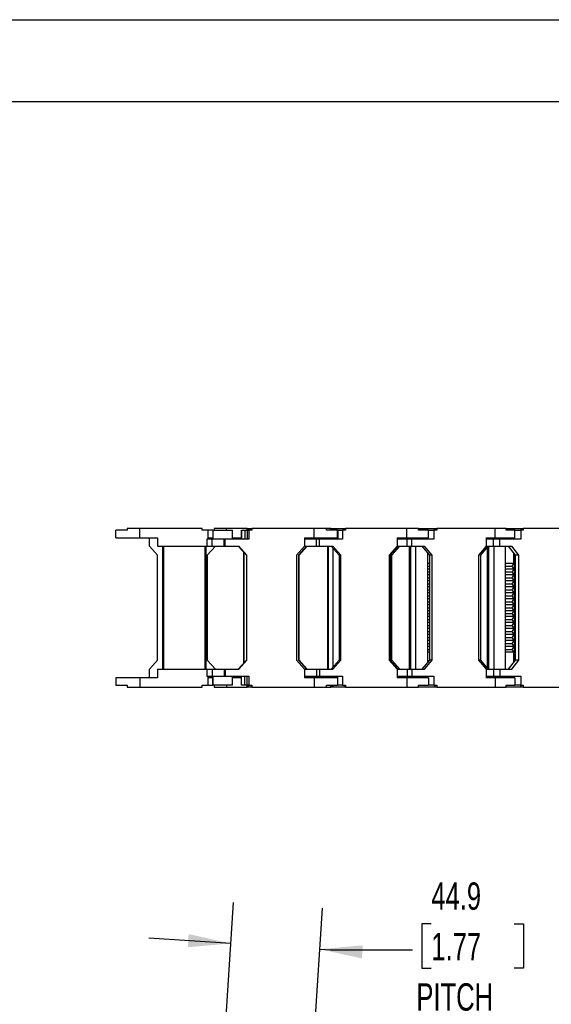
# Model space of a CAD drawing. Header units: millimetres. Extents: x 0 to 1816, y 0 to 1403.
# Tile 5 of 14: x 547 to 815, y 907 to 1403. Entities that reach past the tile are written whole.
import ezdxf

# ---------------------------------------------------------------- set-up
doc = ezdxf.new("R2010")
doc.units = ezdxf.units.MM
doc.header["$LTSCALE"] = 6.5
doc.layers.add('DIMENSIONS', color=140, linetype='Continuous', lineweight=25)
doc.layers.add('TEXT', color=140, linetype='Continuous', lineweight=25)
doc.styles.add('SLDTEXTSTYLE0', font='TXT', dxfattribs={"width": 0.7})
doc.dimstyles.new('SLDDIMSTYLE0', dxfattribs={"dimtxt": 14.027051, "dimasz": 21.463, "dimexe": 0, "dimexo": 0.0625, "dimgap": 3.506763, "dimtad": 0, "dimtih": 1, "dimtoh": 1, "dimdec": 1, "dimrnd": 1e-09, "dimzin": 12, "dimdsep": 46, "dimtxsty": 'SLDTEXTSTYLE0', "dimsah": 1, "dimcen": 0, "dimadec": 0, "dimazin": 3, "dimtfac": 1, "dimtdec": 1, "dimtofl": 0, "dimtmove": 0, "dimatfit": 3, "dimfxl": 0, "dimfrac": 2, "dimtolj": 1, "dimtzin": 12, "dimarcsym": 0})
doc.dimstyles.new('SLDDIMSTYLE1', dxfattribs={"dimtxt": 14.027051, "dimasz": 21.463, "dimexe": 0, "dimexo": 0.0625, "dimgap": 3.506763, "dimtad": 0, "dimtih": 1, "dimtoh": 1, "dimdec": 1, "dimrnd": 1e-09, "dimzin": 12, "dimdsep": 46, "dimtxsty": 'SLDTEXTSTYLE0', "dimsah": 1, "dimcen": 0.09, "dimadec": 0, "dimazin": 3, "dimtfac": 1, "dimtdec": 1, "dimtmove": 0, "dimatfit": 0, "dimfxl": 0, "dimfrac": 2, "dimtolj": 1, "dimtzin": 12, "dimarcsym": 0})

# ---------------------------------------------------------------- blocks, each defined once
blk = doc.blocks.new('_D')
at = {"layer": 'DIMENSIONS'}
for p, q in [((1010.16, 947.58), (1005.45, 947.58)), ((1005.45, 947.58), (1005.45, 925.28)), ((1063.52, 947.58), (1068.23, 947.58)), ((1068.23, 947.58), (1068.23, 925.28)), ((835.8, 812.41), (924.58, 927.21)), ((924.58, 927.21), (960.7, 927.21)), ((1005.45, 925.28), (1010.16, 925.28)), ((1068.23, 925.28), (1063.52, 925.28))]:
    blk.add_line(p, q, dxfattribs=at)
blk.add_solid([(835.8, 812.41), (851.54, 827.37), (846.32, 831.41)], dxfattribs=at)
at = {"layer": 'DIMENSIONS', "attachment_point": 1, "style": 'SLDTEXTSTYLE0'}
for s, insert, char_height in [('R299.7', (1003.78, 968.45), 13.758), ('11.80', (1010.16, 943.02), 13.758), ('BEND RADIUS', (971.02, 917.59), 13.7583)]:
    blk.add_mtext(s, dxfattribs=dict(at, insert=insert, char_height=char_height))
blk = doc.blocks.new('_D_1')
at = {"layer": 'DIMENSIONS'}
for p, q in [((649.77, 883.26), (654.61, 958.3)), ((694.63, 880.36), (699.47, 955.4)), ((754.31, 947.58), (749.6, 947.58)), ((749.6, 947.58), (749.6, 925.28)), ((795.99, 947.58), (800.7, 947.58)), ((800.7, 947.58), (800.7, 925.28)), ((653.28, 937.7), (612.1, 940.36)), ((698.14, 934.81), (703.61, 934.46)), ((703.61, 934.46), (744.89, 934.46)), ((749.6, 925.28), (754.31, 925.28)), ((800.7, 925.28), (795.99, 925.28))]:
    blk.add_line(p, q, dxfattribs=at)
for points in [[(653.28, 937.7), (632.08, 942.38), (631.65, 935.79)], [(698.14, 934.81), (719.34, 930.13), (719.77, 936.72)]]:
    blk.add_solid(points, dxfattribs=at)
at = {"layer": 'DIMENSIONS', "char_height": 13.758, "attachment_point": 1, "style": 'SLDTEXTSTYLE0'}
for s, insert in [('44.9', (754.31, 968.45)), ('1.77', (754.31, 943.02)), ('PITCH', (746.79, 917.59))]:
    blk.add_mtext(s, dxfattribs=dict(at, insert=insert))

msp = doc.modelspace()

# ---------------------------------------------------------------- linework, layer by layer
at = {"color": 7, "linetype": 'Continuous'}
msp.add_line((0.02, 1403.37), (1816.12, 1403.37), dxfattribs=at)
for p, q in [((601.14, 1146.95), (601.14, 1145.95)), ((607.44, 1146.95), (601.14, 1146.95)), ((607.44, 1142.25), (607.44, 1146.95)), ((638.94, 1146.95), (607.44, 1146.95)), ((638.94, 1145.95), (638.94, 1146.95)), ((644.95, 1146.95), (644.95, 1145.95)), ((651.16, 1146.95), (644.95, 1146.95)), ((661.62, 1146.95), (651.16, 1146.95)), ((651.16, 1145.95), (651.16, 1146.95)), ((661.62, 1145.95), (661.62, 1146.95)), ((661.62, 1146.95), (661.78, 1146.95)), ((661.78, 1146.95), (661.78, 1145.95)), ((661.78, 1146.95), (662.31, 1146.95)), ((662.31, 1146.95), (662.31, 1145.95)), ((662.31, 1146.95), (663.71, 1146.95)), ((663.71, 1146.95), (663.71, 1145.95)), ((663.71, 1146.95), (663.71, 1145.95)), ((663.71, 1146.95), (663.88, 1146.95)), ((663.71, 1146.95), (663.71, 1146.95)), ((663.88, 1146.95), (663.88, 1145.95)), ((695.31, 1146.95), (663.88, 1146.95)), ((695.31, 1142.25), (695.31, 1146.95)), ((701.54, 1146.95), (695.31, 1146.95)), ((701.54, 1145.95), (701.54, 1146.95)), ((703.66, 1146.95), (701.54, 1146.95)), ((703.66, 1145.95), (703.66, 1146.95)), ((703.66, 1146.95), (704.2, 1146.95)), ((704.2, 1146.95), (704.2, 1145.95)), ((704.2, 1146.95), (704.79, 1146.95)), ((704.79, 1146.95), (704.79, 1145.95)), ((704.79, 1146.95), (710.58, 1146.95)), ((710.58, 1146.95), (710.58, 1145.95)), ((710.58, 1146.95), (710.59, 1146.95)), ((710.59, 1146.95), (710.59, 1145.95)), ((710.59, 1146.95), (711.12, 1146.95)), ((711.12, 1146.95), (711.12, 1145.95)), ((741.9, 1146.95), (711.12, 1146.95)), ((741.9, 1142.25), (741.9, 1146.95)), ((747.85, 1146.95), (741.9, 1146.95)), ((747.85, 1145.95), (747.85, 1146.95)), ((747.85, 1146.95), (756.12, 1146.95)), ((756.12, 1146.95), (756.12, 1145.95)), ((756.12, 1146.95), (756.15, 1146.95)), ((756.15, 1146.95), (756.15, 1145.95)), ((756.15, 1146.95), (757.04, 1146.95)), ((757.04, 1146.95), (757.04, 1145.95)), ((786.47, 1146.95), (757.04, 1146.95)), ((786.47, 1142.25), (786.47, 1146.95)), ((792.01, 1146.95), (786.47, 1146.95)), ((792.01, 1145.95), (792.01, 1146.95)), ((792.01, 1146.95), (799.32, 1146.95)), ((799.32, 1146.95), (799.32, 1145.95)), ((799.32, 1146.95), (799.39, 1146.95)), ((799.39, 1146.95), (799.39, 1145.95)), ((799.39, 1146.95), (800.62, 1146.95)), ((800.62, 1146.95), (800.62, 1145.95)), ((828.03, 1146.95), (800.62, 1146.95)), ((595.44, 1142.25), (595.44, 1145.95)), ((601.14, 1145.95), (595.44, 1145.95)), ((595.44, 1142.25), (607.44, 1142.25)), ((607.44, 1142.25), (616.44, 1142.25)), ((612.34, 1137.95), (612.34, 1142.25)), ((616.44, 1142.25), (616.44, 1137.95)), ((641.94, 1145.95), (638.94, 1145.95)), ((641.94, 1141.45), (641.94, 1145.95)), ((644.25, 1145.95), (641.94, 1145.95)), ((641.94, 1141.45), (641.94, 1145.95)), ((641.94, 1145.95), (641.94, 1145.95)), ((641.94, 1142.25), (644.24, 1142.25)), ((644.24, 1145.95), (644.24, 1141.45)), ((644.24, 1145.95), (644.25, 1145.95)), ((644.25, 1145.95), (644.25, 1141.45)), ((644.25, 1145.95), (654.24, 1145.95)), ((654.24, 1141.45), (654.24, 1145.95)), ((654.24, 1142.25), (658.62, 1142.25)), ((657.44, 1142.25), (657.44, 1141.45)), ((658.39, 1141.45), (658.39, 1142.25)), ((658.62, 1141.45), (658.62, 1145.95)), ((658.62, 1145.95), (658.69, 1145.95)), ((658.69, 1145.95), (658.69, 1141.45)), ((658.69, 1145.95), (660.35, 1145.95)), ((660.35, 1145.95), (660.35, 1141.45)), ((660.35, 1145.95), (661.62, 1145.95)), ((661.64, 1145.95), (661.64, 1141.45)), ((661.64, 1145.95), (662.38, 1145.95)), ((662.38, 1145.95), (662.38, 1141.45)), ((663.88, 1145.95), (662.38, 1145.95)), ((690.42, 1142.25), (690.42, 1137.95)), ((690.42, 1142.25), (695.31, 1142.25)), ((695.31, 1142.25), (707.04, 1142.25)), ((699.1, 1141.45), (699.1, 1142.25)), ((700.73, 1141.45), (700.73, 1142.25)), ((700.95, 1142.25), (700.95, 1141.45)), ((707.04, 1145.95), (701.54, 1145.95)), ((702.96, 1142.25), (702.96, 1141.45)), ((707.04, 1142.25), (707.04, 1145.95)), ((707.04, 1145.95), (707.23, 1145.95)), ((707.23, 1145.95), (707.23, 1141.45)), ((707.23, 1145.95), (709.65, 1145.95)), ((709.65, 1145.95), (709.65, 1141.45)), ((711.12, 1145.95), (709.65, 1145.95)), ((737.11, 1142.25), (737.11, 1137.95)), ((737.11, 1142.25), (741.9, 1142.25)), ((741.9, 1142.25), (752.82, 1142.25)), ((743.01, 1141.45), (743.01, 1142.25)), ((744.44, 1142.25), (744.44, 1141.45)), ((752.82, 1145.95), (747.85, 1145.95)), ((751.58, 1142.25), (751.58, 1141.45)), ((752.82, 1142.25), (752.82, 1145.95)), ((752.82, 1145.95), (755.64, 1145.95)), ((755.64, 1145.95), (755.64, 1141.45)), ((757.04, 1145.95), (755.64, 1145.95)), ((781.89, 1142.25), (781.89, 1137.95)), ((781.89, 1142.25), (786.47, 1142.25)), ((785, 1141.45), (785, 1142.25)), ((786.47, 1142.25), (796.34, 1142.25)), ((796.34, 1145.95), (792.01, 1145.95)), ((793.7, 1142.25), (793.7, 1141.45)), ((796.34, 1142.25), (796.34, 1145.95)), ((796.34, 1145.95), (799.31, 1145.95)), ((799.31, 1145.95), (799.31, 1141.45)), ((800.62, 1145.95), (799.31, 1145.95)), ((616.44, 1133.45), (612.34, 1137.95)), ((616.44, 1137.95), (641.24, 1137.95)), ((619.04, 1075.95), (619.04, 1137.95)), ((619.54, 1075.95), (619.54, 1137.95)), ((640.34, 1075.95), (640.34, 1137.95)), ((640.84, 1075.95), (640.84, 1137.95)), ((641.24, 1141.45), (641.24, 1137.95)), ((643.87, 1141.45), (641.24, 1141.45)), ((641.24, 1137.95), (643.87, 1137.95)), ((645.54, 1137.95), (641.44, 1133.45)), ((643.87, 1137.95), (643.87, 1141.45)), ((649.98, 1141.45), (643.87, 1141.45)), ((643.87, 1137.95), (649.98, 1137.95)), ((649.98, 1137.95), (649.98, 1141.45)), ((650.4, 1141.45), (649.98, 1141.45)), ((649.98, 1137.95), (650.4, 1137.95)), ((650.4, 1137.95), (650.4, 1141.45)), ((662.38, 1141.45), (650.4, 1141.45)), ((650.4, 1137.95), (657.29, 1137.95)), ((657.04, 1137.95), (661.14, 1133.45)), ((661.38, 1133.45), (657.29, 1137.95)), ((690.42, 1137.95), (686.33, 1133.45)), ((691.49, 1137.95), (687.41, 1133.45)), ((687.69, 1133.45), (691.78, 1137.95)), ((696.55, 1141.45), (690.42, 1141.45)), ((690.42, 1137.95), (696.55, 1137.95)), ((696.55, 1137.95), (696.55, 1141.45)), ((697.93, 1141.45), (696.55, 1141.45)), ((696.55, 1137.95), (697.93, 1137.95)), ((697.93, 1137.95), (697.93, 1141.45)), ((709.65, 1141.45), (697.93, 1141.45)), ((697.93, 1137.95), (704.67, 1137.95)), ((702.16, 1137.95), (702.16, 1075.95)), ((702.17, 1075.95), (702.17, 1137.95)), ((702.49, 1075.95), (702.49, 1137.95)), ((703.86, 1137.95), (707.87, 1133.45)), ((708.68, 1133.45), (704.67, 1137.95)), ((704.87, 1077.08), (704.87, 1136.82)), ((737.11, 1137.95), (733.1, 1133.45)), ((737.56, 1137.95), (733.57, 1133.45)), ((734.42, 1133.45), (738.41, 1137.95)), ((742.11, 1141.45), (737.11, 1141.45)), ((737.11, 1137.95), (742.11, 1137.95)), ((742.11, 1137.95), (742.11, 1141.45)), ((744.43, 1141.45), (742.11, 1141.45)), ((742.11, 1137.95), (744.43, 1137.95)), ((743.36, 1137.95), (743.36, 1075.95)), ((743.39, 1075.95), (743.39, 1137.95)), ((743.93, 1075.95), (743.93, 1137.95)), ((744.43, 1137.95), (744.43, 1141.45)), ((755.64, 1141.45), (744.43, 1141.45)), ((744.43, 1137.95), (750.88, 1137.95)), ((746.51, 1075.95), (746.51, 1137.95)), ((749.52, 1137.95), (753.35, 1133.45)), ((754.71, 1133.45), (750.88, 1137.95)), ((781.89, 1137.95), (778.06, 1133.45)), ((779.3, 1133.45), (782.5, 1137.23)), ((785.67, 1141.45), (781.89, 1141.45)), ((781.89, 1137.95), (785.67, 1137.95)), ((782.5, 1137.95), (782.5, 1075.95)), ((782.57, 1075.95), (782.57, 1137.95)), ((783.3, 1075.95), (783.3, 1137.95)), ((785.67, 1137.95), (785.67, 1141.45)), ((788.87, 1141.45), (785.67, 1141.45)), ((785.67, 1137.95), (788.87, 1137.95)), ((786.03, 1075.95), (786.03, 1137.95)), ((788.87, 1137.95), (788.87, 1141.45)), ((799.31, 1141.45), (788.87, 1141.45)), ((788.87, 1137.95), (794.87, 1137.95)), ((791.6, 1075.95), (791.6, 1137.95)), ((793, 1137.95), (796.57, 1133.45)), ((798.44, 1133.45), (794.87, 1137.95)), ((616.44, 1080.45), (616.44, 1133.45)), ((641.44, 1133.45), (641.44, 1080.45)), ((659.83, 1134.89), (659.83, 1079.02)), ((659.83, 1079.02), (659.83, 1134.89)), ((659.93, 1079.12), (659.93, 1134.78)), ((661.38, 1133.45), (661.14, 1133.45)), ((661.14, 1133.45), (661.14, 1080.45)), ((661.38, 1080.45), (661.38, 1133.45)), ((686.33, 1133.45), (686.33, 1080.45)), ((687.69, 1133.45), (687.41, 1133.45)), ((687.41, 1133.45), (687.41, 1080.45)), ((687.69, 1080.45), (687.69, 1133.45)), ((708.68, 1133.45), (707.87, 1133.45)), ((707.87, 1133.45), (707.87, 1080.45)), ((708.68, 1080.45), (708.68, 1133.45)), ((733.1, 1133.45), (733.1, 1080.45)), ((733.57, 1133.45), (733.57, 1080.45)), ((734.42, 1133.45), (733.57, 1133.45)), ((734.42, 1080.45), (734.42, 1133.45)), ((752.49, 1079.43), (752.49, 1134.47)), ((754.71, 1133.45), (753.35, 1133.45)), ((753.35, 1133.45), (753.35, 1080.45)), ((754.71, 1080.45), (754.71, 1133.45)), ((778.06, 1133.45), (778.06, 1080.45)), ((779.3, 1133.45), (778.06, 1133.45)), ((779.3, 1080.45), (779.3, 1133.45)), ((795.71, 1134.54), (795.71, 1129.45)), ((795.95, 1134.23), (795.95, 1079.67)), ((798.44, 1133.45), (796.57, 1133.45)), ((796.57, 1133.45), (796.57, 1080.45)), ((798.44, 1080.45), (798.44, 1133.45)), ((752.49, 1129.45), (753.35, 1129.45)), ((752.49, 1127.95), (753.35, 1127.95)), ((791.6, 1129.45), (795.71, 1129.45)), ((791.6, 1127.95), (794.97, 1127.95)), ((795.71, 1129.45), (794.97, 1127.95)), ((794.97, 1127.95), (795.71, 1126.45)), ((753.35, 1126.45), (752.49, 1126.45)), ((752.49, 1124.95), (753.35, 1124.95)), ((753.35, 1123.45), (752.49, 1123.45)), ((752.49, 1121.95), (753.35, 1121.95)), ((795.71, 1126.45), (791.6, 1126.45)), ((791.6, 1124.95), (794.97, 1124.95)), ((795.71, 1123.45), (791.6, 1123.45)), ((791.6, 1121.95), (794.97, 1121.95)), ((795.71, 1126.45), (794.97, 1124.95)), ((794.97, 1124.95), (795.71, 1123.45)), ((795.71, 1123.45), (794.97, 1121.95)), ((794.97, 1121.95), (795.71, 1120.45)), ((753.35, 1120.45), (752.49, 1120.45)), ((752.49, 1118.95), (753.35, 1118.95)), ((753.35, 1117.45), (752.49, 1117.45)), ((795.71, 1120.45), (791.6, 1120.45)), ((791.6, 1118.95), (794.97, 1118.95)), ((795.71, 1117.45), (791.6, 1117.45)), ((795.71, 1120.45), (794.97, 1118.95)), ((794.97, 1118.95), (795.71, 1117.45)), ((795.71, 1117.45), (794.97, 1115.95)), ((752.49, 1115.95), (753.35, 1115.95)), ((753.35, 1114.45), (752.49, 1114.45)), ((752.49, 1112.95), (753.35, 1112.95)), ((791.6, 1115.95), (794.97, 1115.95)), ((795.71, 1114.45), (791.6, 1114.45)), ((791.6, 1112.95), (794.97, 1112.95)), ((794.97, 1115.95), (795.71, 1114.45)), ((795.71, 1114.45), (794.97, 1112.95)), ((794.97, 1112.95), (795.71, 1111.45)), ((753.35, 1111.45), (752.49, 1111.45)), ((752.49, 1109.95), (753.35, 1109.95)), ((753.35, 1108.45), (752.49, 1108.45)), ((752.49, 1106.95), (753.35, 1106.95)), ((795.71, 1111.45), (791.6, 1111.45)), ((791.6, 1109.95), (794.97, 1109.95)), ((795.71, 1108.45), (791.6, 1108.45)), ((791.6, 1106.95), (794.97, 1106.95)), ((795.71, 1111.45), (794.97, 1109.95)), ((794.97, 1109.95), (795.71, 1108.45)), ((795.71, 1108.45), (794.97, 1106.95)), ((794.97, 1106.95), (795.71, 1105.45)), ((753.35, 1105.45), (752.49, 1105.45)), ((752.49, 1103.95), (753.35, 1103.95)), ((753.35, 1102.45), (752.49, 1102.45)), ((795.71, 1105.45), (791.6, 1105.45)), ((791.6, 1103.95), (794.97, 1103.95)), ((795.71, 1102.45), (791.6, 1102.45)), ((795.71, 1105.45), (794.97, 1103.95)), ((794.97, 1103.95), (795.71, 1102.45)), ((795.71, 1102.45), (794.97, 1100.95)), ((752.49, 1100.95), (753.35, 1100.95)), ((753.35, 1099.45), (752.49, 1099.45)), ((752.49, 1097.95), (753.35, 1097.95)), ((791.6, 1100.95), (794.97, 1100.95)), ((795.71, 1099.45), (791.6, 1099.45)), ((791.6, 1097.95), (794.97, 1097.95)), ((794.97, 1100.95), (795.71, 1099.45)), ((795.71, 1099.45), (794.97, 1097.95)), ((794.97, 1097.95), (795.71, 1096.45)), ((753.35, 1096.45), (752.49, 1096.45)), ((752.49, 1094.95), (753.35, 1094.95)), ((753.35, 1093.45), (752.49, 1093.45)), ((795.71, 1096.45), (791.6, 1096.45)), ((791.6, 1094.95), (794.97, 1094.95)), ((795.71, 1093.45), (791.6, 1093.45)), ((795.71, 1096.45), (794.97, 1094.95)), ((794.97, 1094.95), (795.71, 1093.45)), ((795.71, 1093.45), (794.97, 1091.95)), ((752.49, 1091.95), (753.35, 1091.95)), ((753.35, 1090.45), (752.49, 1090.45)), ((752.49, 1088.95), (753.35, 1088.95)), ((753.35, 1087.45), (752.49, 1087.45)), ((791.6, 1091.95), (794.97, 1091.95)), ((795.71, 1090.45), (791.6, 1090.45)), ((791.6, 1088.95), (794.97, 1088.95)), ((795.71, 1087.45), (791.6, 1087.45)), ((794.97, 1091.95), (795.71, 1090.45)), ((795.71, 1090.45), (794.97, 1088.95)), ((794.97, 1088.95), (795.71, 1087.45)), ((795.71, 1087.45), (794.97, 1085.95)), ((752.49, 1085.95), (753.35, 1085.95)), ((753.35, 1084.45), (752.49, 1084.45)), ((791.6, 1085.95), (794.97, 1085.95)), ((795.71, 1084.45), (791.6, 1084.45)), ((794.97, 1085.95), (795.71, 1084.45)), ((795.71, 1084.45), (795.71, 1079.36)), ((612.34, 1075.95), (616.44, 1080.45)), ((641.44, 1080.45), (645.54, 1075.95)), ((661.14, 1080.45), (657.04, 1075.95)), ((657.29, 1075.95), (661.38, 1080.45)), ((661.38, 1080.45), (661.14, 1080.45)), ((686.33, 1080.45), (690.42, 1075.95)), ((687.41, 1080.45), (691.49, 1075.95)), ((687.69, 1080.45), (687.41, 1080.45)), ((691.78, 1075.95), (687.69, 1080.45)), ((707.87, 1080.45), (703.86, 1075.95)), ((704.67, 1075.95), (708.68, 1080.45)), ((708.68, 1080.45), (707.87, 1080.45)), ((733.1, 1080.45), (737.11, 1075.95)), ((733.57, 1080.45), (737.56, 1075.95)), ((734.42, 1080.45), (733.57, 1080.45)), ((738.41, 1075.95), (734.42, 1080.45)), ((753.35, 1080.45), (749.52, 1075.95)), ((750.88, 1075.95), (754.71, 1080.45)), ((754.71, 1080.45), (753.35, 1080.45)), ((778.06, 1080.45), (781.89, 1075.95)), ((779.3, 1080.45), (778.06, 1080.45)), ((782.5, 1076.67), (779.3, 1080.45)), ((796.57, 1080.45), (793, 1075.95)), ((794.87, 1075.95), (798.44, 1080.45)), ((798.44, 1080.45), (796.57, 1080.45)), ((612.34, 1071.65), (612.34, 1075.95)), ((616.44, 1075.95), (641.24, 1075.95)), ((616.44, 1075.95), (616.44, 1071.65)), ((641.24, 1075.95), (641.24, 1072.45)), ((641.24, 1075.95), (643.87, 1075.95)), ((641.24, 1072.45), (643.87, 1072.45)), ((641.94, 1067.95), (641.94, 1072.45)), ((641.94, 1067.95), (641.94, 1072.45)), ((643.87, 1075.95), (643.87, 1072.45)), ((643.87, 1075.95), (649.98, 1075.95)), ((643.87, 1072.45), (649.98, 1072.45)), ((644.24, 1072.45), (644.24, 1067.95)), ((644.25, 1067.95), (644.25, 1072.45)), ((649.98, 1075.95), (649.98, 1072.45)), ((649.98, 1075.95), (650.4, 1075.95)), ((649.98, 1072.45), (650.4, 1072.45)), ((650.4, 1075.95), (650.4, 1072.45)), ((650.4, 1075.95), (657.29, 1075.95)), ((650.4, 1072.45), (662.38, 1072.45)), ((654.24, 1067.95), (654.24, 1072.45)), ((657.44, 1071.65), (657.44, 1072.45)), ((658.39, 1071.65), (658.39, 1072.45)), ((658.62, 1067.95), (658.62, 1072.45)), ((658.69, 1067.95), (658.69, 1072.45)), ((660.35, 1067.95), (660.35, 1072.45)), ((661.64, 1067.95), (661.64, 1072.45)), ((662.38, 1072.45), (662.38, 1067.95)), ((690.42, 1075.95), (690.42, 1071.65)), ((690.42, 1075.95), (696.55, 1075.95)), ((690.42, 1072.45), (696.55, 1072.45)), ((696.55, 1075.95), (696.55, 1072.45)), ((696.55, 1075.95), (697.93, 1075.95)), ((696.55, 1072.45), (697.93, 1072.45)), ((697.93, 1075.95), (697.93, 1072.45)), ((697.93, 1075.95), (704.67, 1075.95)), ((697.93, 1072.45), (709.65, 1072.45)), ((699.1, 1071.65), (699.1, 1072.45)), ((700.73, 1071.65), (700.73, 1072.45)), ((700.95, 1071.65), (700.95, 1072.45)), ((702.96, 1071.65), (702.96, 1072.45)), ((707.23, 1067.95), (707.23, 1072.45)), ((709.65, 1072.45), (709.65, 1067.95)), ((737.11, 1075.95), (737.11, 1071.65)), ((737.11, 1075.95), (742.11, 1075.95)), ((737.11, 1072.45), (742.11, 1072.45)), ((742.11, 1075.95), (742.11, 1072.45)), ((742.11, 1075.95), (744.43, 1075.95)), ((742.11, 1072.45), (744.43, 1072.45)), ((743.01, 1071.65), (743.01, 1072.45)), ((744.43, 1075.95), (744.43, 1072.45)), ((744.43, 1075.95), (750.88, 1075.95)), ((744.43, 1072.45), (755.64, 1072.45)), ((744.44, 1071.65), (744.44, 1072.45)), ((751.58, 1071.65), (751.58, 1072.45)), ((755.64, 1072.45), (755.64, 1067.95)), ((781.89, 1075.95), (781.89, 1071.65)), ((781.89, 1075.95), (785.67, 1075.95)), ((781.89, 1072.45), (785.67, 1072.45)), ((785, 1071.65), (785, 1072.45)), ((785.67, 1075.95), (785.67, 1072.45)), ((785.67, 1075.95), (788.87, 1075.95)), ((785.67, 1072.45), (788.87, 1072.45)), ((788.87, 1075.95), (788.87, 1072.45)), ((788.87, 1075.95), (794.87, 1075.95)), ((788.87, 1072.45), (799.31, 1072.45)), ((793.7, 1071.65), (793.7, 1072.45)), ((799.31, 1072.45), (799.31, 1067.95)), ((595.44, 1071.65), (595.44, 1067.95)), ((607.44, 1071.65), (595.44, 1071.65)), ((595.44, 1067.95), (601.14, 1067.95)), ((601.14, 1067.95), (601.14, 1066.95)), ((607.44, 1071.65), (607.44, 1066.95)), ((616.44, 1071.65), (607.44, 1071.65)), ((638.94, 1067.95), (641.94, 1067.95)), ((638.94, 1066.95), (638.94, 1067.95)), ((644.24, 1071.65), (641.94, 1071.65)), ((641.94, 1067.95), (644.24, 1067.95)), ((641.94, 1067.95), (641.94, 1067.95)), ((644.25, 1067.95), (644.24, 1067.95)), ((654.24, 1067.95), (644.25, 1067.95)), ((644.95, 1067.95), (644.95, 1066.95)), ((651.16, 1067.95), (651.16, 1066.95)), ((658.62, 1071.65), (654.24, 1071.65)), ((658.69, 1067.95), (658.62, 1067.95)), ((660.35, 1067.95), (658.69, 1067.95)), ((661.62, 1067.95), (660.35, 1067.95)), ((661.62, 1066.95), (661.62, 1067.95)), ((662.38, 1067.95), (661.64, 1067.95)), ((661.78, 1066.95), (661.78, 1067.95)), ((662.31, 1066.95), (662.31, 1067.95)), ((662.38, 1067.95), (663.88, 1067.95)), ((663.71, 1067.95), (663.71, 1066.95)), ((663.71, 1066.95), (663.71, 1067.95)), ((663.88, 1067.95), (663.88, 1066.95)), ((695.31, 1071.65), (690.42, 1071.65)), ((695.31, 1071.65), (695.31, 1066.95)), ((707.04, 1071.65), (695.31, 1071.65)), ((701.54, 1066.95), (701.54, 1067.95)), ((701.54, 1067.95), (707.04, 1067.95)), ((703.66, 1066.95), (703.66, 1067.95)), ((704.2, 1066.95), (704.2, 1067.95)), ((704.79, 1066.95), (704.79, 1067.95)), ((707.04, 1071.65), (707.04, 1067.95)), ((707.23, 1067.95), (707.04, 1067.95)), ((709.65, 1067.95), (707.23, 1067.95)), ((709.65, 1067.95), (711.12, 1067.95)), ((710.58, 1067.95), (710.58, 1066.95)), ((710.59, 1066.95), (710.59, 1067.95)), ((711.12, 1067.95), (711.12, 1066.95)), ((741.9, 1071.65), (737.11, 1071.65)), ((741.9, 1071.65), (741.9, 1066.95)), ((752.82, 1071.65), (741.9, 1071.65)), ((747.85, 1066.95), (747.85, 1067.95)), ((747.85, 1067.95), (752.82, 1067.95)), ((752.82, 1071.65), (752.82, 1067.95)), ((755.64, 1067.95), (752.82, 1067.95)), ((755.64, 1067.95), (757.04, 1067.95)), ((756.12, 1067.95), (756.12, 1066.95)), ((756.15, 1066.95), (756.15, 1067.95)), ((757.04, 1067.95), (757.04, 1066.95)), ((786.47, 1071.65), (781.89, 1071.65)), ((786.47, 1071.65), (786.47, 1066.95)), ((796.34, 1071.65), (786.47, 1071.65)), ((792.01, 1066.95), (792.01, 1067.95)), ((792.01, 1067.95), (796.34, 1067.95)), ((796.34, 1071.65), (796.34, 1067.95)), ((799.31, 1067.95), (796.34, 1067.95)), ((799.31, 1067.95), (800.62, 1067.95)), ((799.32, 1067.95), (799.32, 1066.95)), ((799.39, 1066.95), (799.39, 1067.95)), ((800.62, 1067.95), (800.62, 1066.95)), ((601.14, 1066.95), (607.44, 1066.95)), ((607.44, 1066.95), (638.94, 1066.95)), ((644.95, 1066.95), (651.16, 1066.95)), ((651.16, 1066.95), (661.62, 1066.95)), ((661.78, 1066.95), (661.62, 1066.95)), ((662.31, 1066.95), (661.78, 1066.95)), ((663.71, 1066.95), (662.31, 1066.95)), ((663.88, 1066.95), (663.71, 1066.95)), ((663.71, 1066.95), (663.71, 1066.95)), ((663.88, 1066.95), (695.31, 1066.95)), ((695.31, 1066.95), (701.54, 1066.95)), ((701.54, 1066.95), (703.66, 1066.95)), ((704.2, 1066.95), (703.66, 1066.95)), ((704.79, 1066.95), (704.2, 1066.95)), ((710.58, 1066.95), (704.79, 1066.95)), ((710.59, 1066.95), (710.58, 1066.95)), ((711.12, 1066.95), (710.59, 1066.95)), ((711.12, 1066.95), (741.9, 1066.95)), ((741.9, 1066.95), (747.85, 1066.95)), ((756.12, 1066.95), (747.85, 1066.95)), ((756.15, 1066.95), (756.12, 1066.95)), ((757.04, 1066.95), (756.15, 1066.95)), ((757.04, 1066.95), (786.47, 1066.95)), ((786.47, 1066.95), (792.01, 1066.95)), ((799.32, 1066.95), (792.01, 1066.95)), ((799.39, 1066.95), (799.32, 1066.95)), ((800.62, 1066.95), (799.39, 1066.95)), ((800.62, 1066.95), (828.03, 1066.95))]:
    msp.add_line(p, q)
at = {"layer": 'TEXT'}
msp.add_line((41.27, 1362.08), (1774.83, 1362.08), dxfattribs=at)

# ---------------------------------------------------------------- dimensions: what is measured, and where the dimension line sits
at = {"layer": 'DIMENSIONS'}
dim = msp.add_linear_dim(base=(653.285, 937.7024), p1=(694.0955, 872.1252), p2=(649.2428, 875.0175), angle=356.3104, text='<>\\PPITCH', dimstyle='SLDDIMSTYLE1', dxfattribs=at)
dim.commit()
dim.dimension.update_dxf_attribs({"geometry": '_D_1', "text_midpoint": (703.613, 934.457), "dimtype": 160})
dim = msp.add_radius_dim(center=(652.42, 575.31), mpoint=(835.8, 812.41), text='<>\\PBEND RADIUS', dimstyle='SLDDIMSTYLE0', dxfattribs=at)
dim.commit()
dim.dimension.update_dxf_attribs({"geometry": '_D', "text_midpoint": (1036.84, 934.46), "dimtype": 164})

doc.saveas('drawing.dxf')
